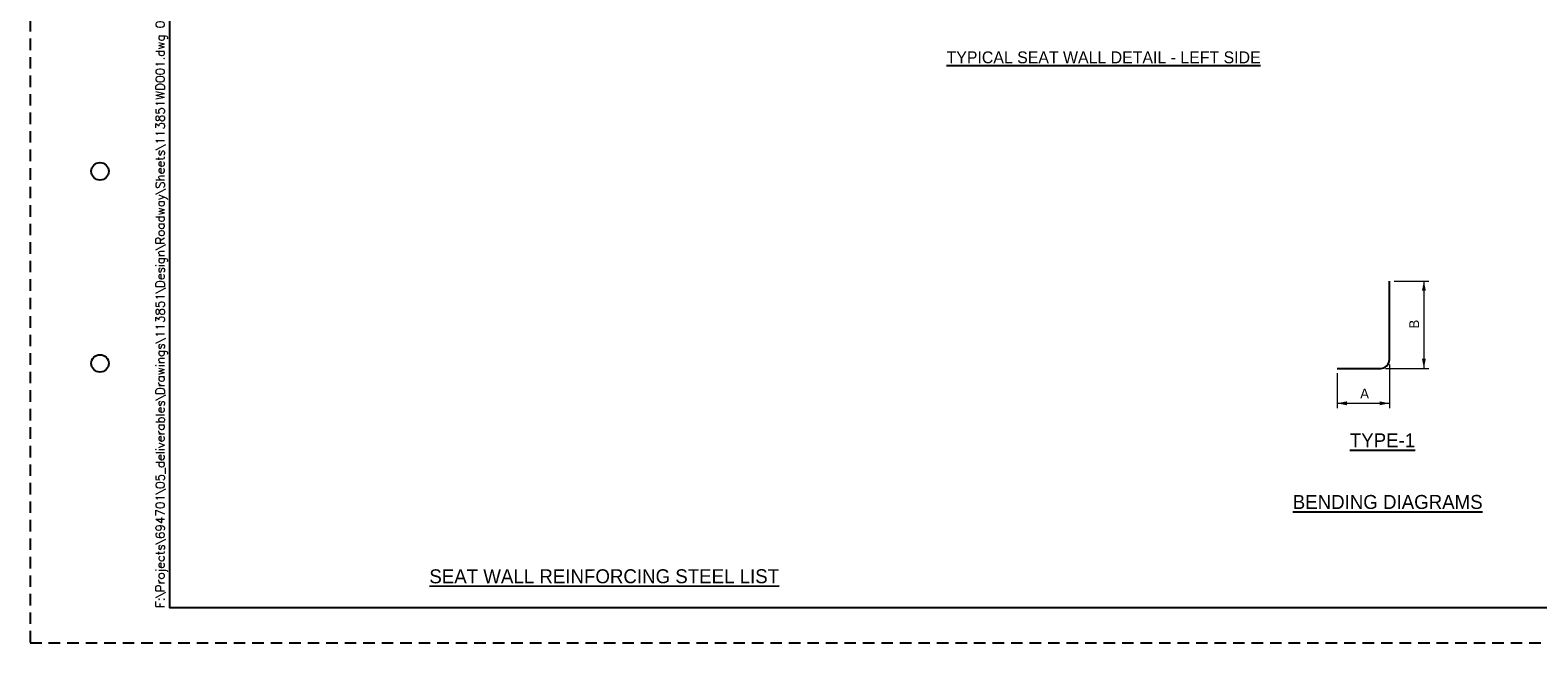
# Paper-space layout '113851WD001' of a CAD drawing. Header units: feet. Extents: x 0 to 187, y 0 to 115.
# Tile 1 of 18: x -0.25 to 21.34, y -0.25 to 8.52. Entities that reach past the tile are written whole.
import ezdxf
from ezdxf.enums import TextEntityAlignment as Align

# ---------------------------------------------------------------- set-up
doc = ezdxf.new("R2010")
doc.units = ezdxf.units.FT
doc.header["$MEASUREMENT"] = 0
doc.linetypes.add('OhDOT_USTN3', pattern=[0.22, 0.165, -0.055])
for name, color, linetype in [('BR_P_Gen_Text', 7, 'Continuous'), ('SH_Border', 7, 'Continuous'), ('SH_Cut_Line', 7, 'OhDOT_USTN3'), ('SH_Data', 7, 'Continuous'), ('SH_Text', 7, 'Continuous'), ('TX_P_20', 7, 'Continuous')]:
    doc.layers.add(name, color=color, linetype=linetype)
doc.styles.add('DwgStamp', font='romans.shx')
doc.styles.add('Font 70-Main Title', font='txt', dxfattribs={"width": 1.15, "height": 0.25})
doc.styles.add('Slanted-Normal LS 0.50', font='ISO_FONTRIGHT.shx', dxfattribs={"height": 0.14})
doc.styles.add('Slanted-Title', font='ISO_FONTRIGHT.shx', dxfattribs={"height": 0.2})
doc.styles.add('Straight-Sub Title', font='font30.shx', dxfattribs={"height": 0.17})
doc.dimstyles.new('Fract  Slanted', dxfattribs={"dimtxt": 0.14, "dimasz": 0.14, "dimexe": 0.07, "dimexo": 0.07, "dimgap": 0.07, "dimtad": 1, "dimdec": 4, "dimlfac": 12, "dimzin": 3, "dimdsep": 46, "dimlunit": 4, "dimtxsty": 'Slanted-Normal LS 0.50', "dimcen": 0, "dimclrd": 97, "dimclre": 97, "dimaunit": 1, "dimadec": 4, "dimazin": 3, "dimtfac": 1, "dimtdec": 0, "dimtofl": 0, "dimtmove": 1, "dimatfit": 1, "dimfxl": 1, "dimtzin": 3, "dimlwd": 0, "dimlwe": 0, "dimarcsym": 0})

# ---------------------------------------------------------------- blocks, each defined once
blk = doc.blocks.new('BLKWO')
at = {"layer": 'SH_Border', "color": 7, "linetype": 'Continuous', "flags": 128}
blk.add_lwpolyline([(2, 21.5), (33.5, 21.5), (33.5, 0.5), (2, 0.5), (2, 21.5)], close=True, dxfattribs=at)
at = {"layer": 'SH_Border', "color": 7, "linetype": 'Continuous'}
for centre in [(1, 6.75), (1, 4)]:
    blk.add_circle(centre, 0.125, dxfattribs=at)
at = {"layer": 'SH_Cut_Line', "color": 7, "linetype": 'OhDOT_USTN3', "flags": 128}
blk.add_lwpolyline([(0, 0), (34, 0), (34, 22), (0, 22), (0, 0)], close=True, dxfattribs=at)
at = {"layer": 'SH_Border', "color": 7, "linetype": 'Continuous', "style": 'DwgStamp'}
blk.add_text('F:\\Projects\\694701\\05_deliverables\\Drawings\\113851\\Design\\Roadway\\Sheets\\113851WD001.dwg 04-May-22  5:26 AM', height=0.125, rotation=90, dxfattribs=at).set_placement((1.925, 0.5))
at = {"layer": 'SH_Data', "style": 'Font 70-Main Title', "width": 1.15}
for tag, p in [('TITLEAREA2M', (33, 13.292)), ('TITLEAREA1', (33, 3.792))]:
    blk.add_attdef(tag, text='', height=0.25, rotation=90, dxfattribs=at).set_placement(p, align=Align.MIDDLE_CENTER)
at = {"layer": 'SH_Data', "style": 'Straight-Sub Title'}
for tag, p in [('SHEETNO', (33.02, 1.003)), ('SHEETTOTAL', (33.02, 0.663))]:
    blk.add_attdef(tag, text='', height=0.17, dxfattribs=at).set_placement(p, align=Align.BOTTOM_CENTER)
blk = doc.blocks.new('*D963')
at = {"layer": 'BR_P_Gen_Text', "color": 97, "linetype": 'Continuous', "lineweight": 0, "transparency": 16777216}
for p, q in [((0.185, 2.28), (0.679, 2.28)), ((0.609, 2.28), (0.609, 1.03)), ((0.06, 1.03), (0.679, 1.03))]:
    blk.add_line(p, q, dxfattribs=at)
at = {"layer": 'BR_P_Gen_Text', "color": 4, "linetype": 'Continuous', "lineweight": 0, "transparency": 16777216, "extrusion": (0, 0, -1)}
blk.add_solid([(-0.581, 2.14), (-0.609, 2.28), (-0.637, 2.14)], dxfattribs=at)
at = {"layer": 'BR_P_Gen_Text', "color": 4, "linetype": 'Continuous', "lineweight": 0, "transparency": 16777216}
blk.add_solid([(0.637, 1.17), (0.609, 1.03), (0.581, 1.17)], dxfattribs=at)
at = {"layer": 'Defpoints', "transparency": 16777216}
for p in [(0.115, 2.28), (0.609, 1.655), (-0.01, 1.03), (0.609, 1.03)]:
    blk.add_point(p, dxfattribs=at)
at = {"layer": 'BR_P_Gen_Text', "linetype": 'Continuous', "transparency": 16777216, "style": 'Slanted-Normal LS 0.50'}
blk.add_text('B', height=0.14, rotation=90, dxfattribs=at).set_placement((0.469, 1.601), align=Align.MIDDLE_LEFT)
blk = doc.blocks.new('*D964')
at = {"layer": 'BR_P_Gen_Text', "color": 97, "linetype": 'Continuous', "lineweight": 0, "transparency": 16777216}
for p, q in [((0.115, 1.085), (0.115, 0.46)), ((-0.635, 0.96), (-0.635, 0.46)), ((-0.635, 0.53), (0.115, 0.53))]:
    blk.add_line(p, q, dxfattribs=at)
at = {"layer": 'BR_P_Gen_Text', "color": 4, "linetype": 'Continuous', "lineweight": 0, "transparency": 16777216, "extrusion": (0, 0, -1)}
for points in [[(0.495, 0.502), (0.635, 0.53), (0.495, 0.558)], [(0.025, 0.558), (-0.115, 0.53), (0.025, 0.502)]]:
    blk.add_solid(points, dxfattribs=at)
at = {"layer": 'Defpoints', "transparency": 16777216}
for p in [(0.115, 1.155), (-0.635, 1.03), (-0.26, 0.53), (0.115, 0.53)]:
    blk.add_point(p, dxfattribs=at)
at = {"layer": 'BR_P_Gen_Text', "linetype": 'Continuous', "transparency": 16777216, "style": 'Slanted-Normal LS 0.50'}
blk.add_text('A', height=0.14, rotation=360, dxfattribs=at).set_placement((-0.303, 0.67), align=Align.MIDDLE_LEFT)
blk = doc.blocks.new('REBAR01')
at = {"layer": 'BR_P_Gen_Text', "color": 30, "flags": 128}
blk.add_lwpolyline([(-0.6347879, 1.0304312), (-0.0097879, 1.0304312, 0.4142135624), (0.1152121, 1.1554312), (0.1152121, 2.2804312)], format="xyb", dxfattribs=at)
at = {"layer": 'BR_P_Gen_Text', "style": 'Slanted-Title'}
blk.add_text('%%uTYPE-1%%U', height=0.2, dxfattribs=at).set_placement((0.0151978, 0), align=Align.MIDDLE_CENTER)
at = {"layer": 'BR_P_Gen_Text', "color": 97, "linetype": 'Continuous', "lineweight": 0}
dim = blk.add_linear_dim(base=(0.6094005, 1.0304312), p1=(0.1152121, 2.2804312), p2=(-0.0097879, 1.0304312), angle=270, text='B', dimstyle='Fract  Slanted', dxfattribs=at)
dim.commit()
dim.dimension.update_dxf_attribs({"geometry": '*D963', "text_midpoint": (0.6094005, 1.6554312)})
dim = blk.add_linear_dim(base=(0.1152121, 0.5304312), p1=(-0.6347879, 1.0304312), p2=(0.1152121, 1.1554312), angle=0, text='A', dimstyle='Fract  Slanted', override={"dimdec": 4, "dimlfac": 12, "dimlunit": 5}, dxfattribs=at)
dim.commit()
dim.dimension.update_dxf_attribs({"geometry": '*D964', "text_midpoint": (-0.2597879, 0.5304312)})

psp = doc.layouts.new('113851WD001')

# ---------------------------------------------------------------- block references
at = {"layer": 'BR_P_Gen_Text', "color": 30, "rotation": 0.02182793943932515}
psp.add_blockref('REBAR01', (19.099, 2.649), dxfattribs=at)
at = {"layer": 'SH_Border'}
psp.add_blockref('BLKWO', (-0.25, -0.25), dxfattribs=at)

# ---------------------------------------------------------------- texts
at = {"layer": 'SH_Text', "insert": (15.121, 8.044), "char_height": 0.17, "attachment_point": 8, "style": 'Straight-Sub Title'}
psp.add_mtext_dynamic_manual_height_columns('{\\LTYPICAL SEAT WALL DETAIL - LEFT SIDE}', width=7.44814, gutter_width=1, heights=[0], dxfattribs=at)
at = {"layer": 'TX_P_20', "style": 'Slanted-Title'}
for s, p in [('%%uBENDING DIAGRAMS%%U', (17.829, 1.866)), ('%%USEAT WALL REINFORCING STEEL LIST', (5.466, 0.802))]:
    psp.add_text(s, height=0.2, rotation=0.0218, dxfattribs=at).set_placement(p, align=Align.TOP_LEFT)

doc.saveas('drawing.dxf')
